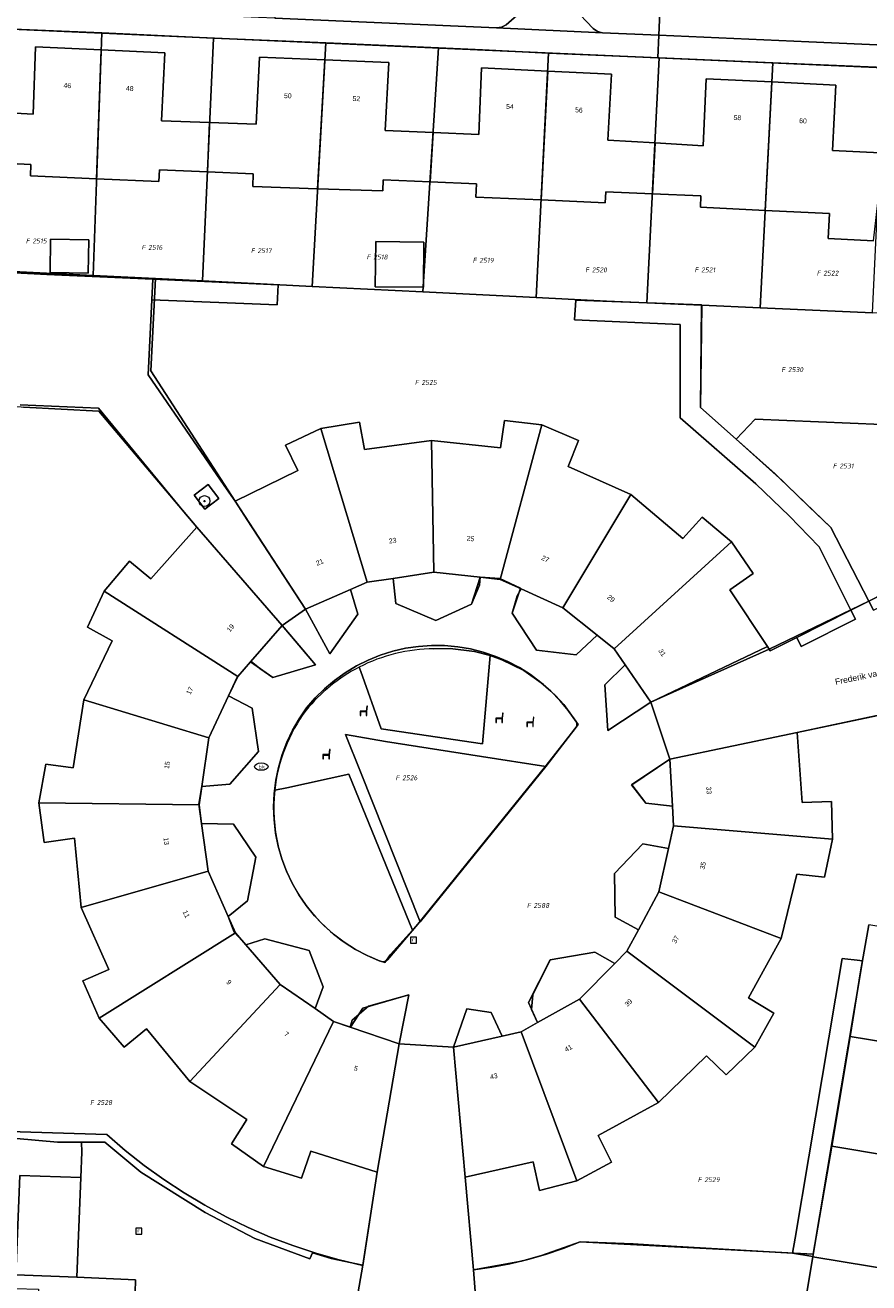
# Model space of a CAD drawing. Header units: metres. Extents: x 207466 to 209466, y 475780 to 477780.
# Tile 30 of 189: x 207863 to 207925, y 476417 to 476509. Entities that reach past the tile are written whole.
import ezdxf
from ezdxf.enums import TextEntityAlignment as Align

# ---------------------------------------------------------------- set-up
doc = ezdxf.new("R2010")
doc.units = ezdxf.units.M
doc.layers.get('0').update_dxf_attribs({"color": 253, "linetype": 'CONTINUOUS'})
for name, color, linetype, lineweight, true_color in [('B-RO-GR-BEPLANTING_CULTUUR_VASTE PLANTENVAK-GV', 7, 'CONTINUOUS', 0, 0x6d8a47), ('B-RO-GR-BOOM-S', 7, 'CONTINUOUS', 0, 0x6d8a47), ('B-RO-GR-GROENVOORZIENING-GV', 7, 'CONTINUOUS', 0, 0x6d8a47), ('B-RO-KL-WATER_BRANDLEIDING_PUT-S', 7, 'CONTINUOUS', 0, 0x478c9a), ('B-RO-OG-BEBOUWING-GV', 7, 'CONTINUOUS', 0, 0xa50000), ('B-RO-OG-WATER_MEER-GV', 7, 'CONTINUOUS', 0, 0x478c9a)]:
    doc.layers.add(name, color=color, linetype=linetype, lineweight=lineweight, true_color=true_color)
for name, color, linetype, lineweight in [('B-RO-IE-MEUBILAIR_WEGMEUBILAIR-S', 253, 'CONTINUOUS', 0), ('B-RO-OG-BEBOUWING-T18', 7, 'CONTINUOUS', 0), ('B-RO-OG-TERREIN_ERF-GV', 253, 'CONTINUOUS', 0), ('B-RO-OG-TERREIN_ONBEGROEID-GV', 253, 'CONTINUOUS', 0), ('B-RO-OG-TOPOGRAFIE-T18', 7, 'CONTINUOUS', 0), ('B-RO-RI-GWA_RIOOLPUT-S', 253, 'CONTINUOUS', 0), ('B-RO-VH-VERHARDING_BETONSTRAATSTEEN-GV', 253, 'CONTINUOUS', 0), ('B-RO-VH-VERHARDING_TEGEL-GV', 253, 'CONTINUOUS', 0), ('B-WE-KG-GRENS_PERCEEL-GV', 150, 'CONTINUOUS', 18), ('B-WE-KG-GRENS_PERCEEL-S', 150, 'CONTINUOUS', 25)]:
    doc.layers.add(name, color=color, linetype=linetype, lineweight=lineweight)
doc.styles.add('NLCS-ISO', font='NLCS-ISO.ttf')
doc.styles.add('NLCS-ISO-M200-T18', font='NLCS-ISO.ttf', dxfattribs={"height": 1.8})

# ---------------------------------------------------------------- blocks, each defined once
blk = doc.blocks.new('SRI-PUT_INSPECTIEPUT_RIOOLPUT-SO1')
at = {"color": 0, "linetype": 'ByBlock', "lineweight": -2, "flags": 128}
blk.add_lwpolyline([(-1.125, -1.125), (1.125, -1.125), (1.125, 1.125), (-1.125, 1.125), (-1.125, -1.125)], dxfattribs=at)
at = {"color": 0, "linetype": 'ByBlock', "lineweight": -2, "insert": (0, 0.2828), "char_height": 1.5, "attachment_point": 5, "line_spacing_factor": 0.8, "style": 'NLCS-ISO'}
blk.add_mtext('{\\C0;r}', dxfattribs=at)
blk = doc.blocks.new('SKL-WATER_BRANDKRAAN_BRANDPUT-SO1')
at = {"color": 0, "linetype": 'ByBlock', "lineweight": -2}
blk.add_ellipse((0, 0), major_axis=(2.5, 0), ratio=0.54, dxfattribs=at)
at = {"color": 0, "linetype": 'ByBlock', "lineweight": -2, "insert": (0.1554, 0), "char_height": 1.5, "attachment_point": 5, "line_spacing_factor": 0.8, "style": 'NLCS-ISO'}
blk.add_mtext('{\\C0;bk}', dxfattribs=at)
blk = doc.blocks.new('SIE-WEG_ZITBANK-SO1')
at = {"color": 0, "linetype": 'ByBlock', "lineweight": -2, "flags": 128}
blk.add_lwpolyline([(-0.9125, -1.6313), (-0.9125, -0.2), (1.0875, -0.2), (1.0875, -1.6313), (1.2875, -1.6313), (1.2875, -0.2125), (1.5361, 1.7765), (1.3346, 1.7765), (1.1125, 0), (-1.1125, 0), (-1.1125, -1.6313), (-0.9125, -1.6313)], dxfattribs=at)
blk = doc.blocks.new('SGR-BOOM_01-SO1')
at = {"linetype": 'Continuous'}
h = blk.add_hatch(color=0, dxfattribs=at)
edge = h.paths.add_edge_path()
edge.add_arc((0, 0), 0.25, 0, 360)
at = {"color": 0, "linetype": 'ByBlock', "lineweight": -2}
for radius in [2, 0.25]:
    blk.add_circle((0, 0), radius, dxfattribs=at)
blk = doc.blocks.new('SKG-PERCEELNUMMER-SO')
at = {"style": 'NLCS-ISO', "oblique": 10, "flags": 1}
blk.add_attdef('GEMEENTECODE', text='', height=1.8, dxfattribs=at).set_placement((0, 2.55), align=Align.MIDDLE_CENTER)
at = {"style": 'NLCS-ISO', "oblique": 10}
blk.add_attdef('SECTIE', text='', height=1.8, dxfattribs=at).set_placement((-0.5, 0), align=Align.MIDDLE_RIGHT)
blk.add_attdef('PERCEELNUMMER', text='', height=1.8, dxfattribs=at).set_placement((0.5, 0), align=Align.MIDDLE_LEFT)

msp = doc.modelspace()

# ---------------------------------------------------------------- linework, layer by layer
at = {"layer": 'B-RO-GR-BEPLANTING_CULTUUR_VASTE PLANTENVAK-GV', "flags": 128}
for points in [[(207897.724, 476509.082), (207905.521, 476508.735), (207905.15, 476508.824), (207904.839, 476509.046), (207903.388, 476510.578), (207903.071, 476510.803), (207902.691, 476510.89), (207900.709, 476510.948), (207900.345, 476510.891), (207900.027, 476510.706), (207898.42, 476509.323), (207898.095, 476509.136), (207897.724, 476509.082)], [(207897.259, 476462.859), (207896.097, 476463.156), (207894.313, 476463.375), (207893.113, 476463.367)], [(207887.604, 476462.007), (207887.729, 476461.68), (207889.218, 476457.461), (207896.696, 476456.374), (207897.259, 476462.859)], [(207886.847, 476454.119), (207882.271, 476453.125), (207881.384, 476452.946)], [(207889.49, 476440.261), (207889.908, 476440.859), (207891.53, 476442.645), (207886.847, 476454.119)]]:
    msp.add_lwpolyline(points, dxfattribs=at)
at = {"layer": 'B-RO-GR-BEPLANTING_CULTUUR_VASTE PLANTENVAK-GV'}
for centre, radius, start, end in [((207893.22, 476451.097), 12.27, 90.49812, 117.23641), ((207893.339, 476451.653), 12.024, 173.82595, 251.33304)]:
    msp.add_arc(centre, radius, start, end, dxfattribs=at)
at = {"layer": 'B-RO-GR-GROENVOORZIENING-GV', "flags": 128}
for points in [[(207928.731, 476468.695), (207925.13, 476466.877), (207925.468, 476466.207), (207929.069, 476468.025), (207928.731, 476468.695)], [(207923.805, 476466.208), (207919.823, 476464.197), (207920.161, 476463.528), (207924.143, 476465.538), (207923.805, 476466.208)]]:
    msp.add_lwpolyline(points, dxfattribs=at)
at = {"layer": 'B-RO-OG-BEBOUWING-GV', "flags": 128}
for points in [[(207868.613, 476507.474), (207863.781, 476507.698), (207863.604, 476502.724), (207860.035, 476502.922), (207859.929, 476499.188), (207863.424, 476499.037), (207863.394, 476498.188), (207868.271, 476497.978), (207868.613, 476507.474)], [(207868.613, 476507.474), (207868.271, 476497.978), (207872.858, 476497.781), (207872.903, 476498.645), (207876.434, 476498.484), (207876.594, 476502.115), (207873.04, 476502.234), (207873.301, 476507.257), (207868.613, 476507.474)], [(207885.074, 476506.726), (207880.263, 476506.925), (207880.032, 476502), (207876.594, 476502.115), (207876.434, 476498.484), (207879.811, 476498.33), (207879.768, 476497.406), (207884.541, 476497.246), (207885.074, 476506.726)], [(207885.074, 476506.726), (207884.541, 476497.246), (207889.341, 476497.086), (207889.384, 476497.894), (207892.822, 476497.753), (207893.054, 476501.376), (207889.528, 476501.528), (207889.795, 476506.53), (207885.074, 476506.726)], [(207901.491, 476505.903), (207896.614, 476506.143), (207896.427, 476501.23), (207893.054, 476501.376), (207892.822, 476497.753), (207896.24, 476497.612), (207896.203, 476496.633), (207901.009, 476496.42), (207901.491, 476505.903)], [(207901.491, 476505.903), (207901.009, 476496.42), (207905.727, 476496.211), (207905.77, 476497.006), (207909.203, 476496.866), (207909.391, 476500.614), (207905.928, 476500.828), (207906.192, 476505.671), (207901.491, 476505.903)], [(207918.001, 476505.106), (207913.146, 476505.346), (207912.928, 476500.396), (207909.391, 476500.614), (207909.203, 476496.866), (207912.765, 476496.721), (207912.728, 476495.875), (207917.508, 476495.643), (207918.001, 476505.106)], [(207925.961, 476499.892), (207922.47, 476500.057), (207922.71, 476504.874), (207918.001, 476505.106), (207917.508, 476495.643), (207922.238, 476495.414), (207922.147, 476493.568), (207925.49, 476493.398), (207925.789, 476496.206), (207925.961, 476499.892)], [(207864.883, 476493.529), (207864.846, 476491.079), (207867.651, 476491.037), (207867.688, 476493.487), (207864.883, 476493.529)], [(207892.373, 476493.308), (207888.832, 476493.353), (207888.79, 476490.027), (207892.331, 476489.982), (207892.373, 476493.308)], [(207892.92, 476478.709), (207888.003, 476478.044), (207887.642, 476480.043), (207884.772, 476479.579), (207888.195, 476468.259), (207890.098, 476468.55), (207893.11, 476469.011), (207892.92, 476478.709)], [(207901.054, 476479.857), (207898.308, 476480.184), (207898.019, 476478.169), (207892.92, 476478.709), (207893.11, 476469.011), (207896.508, 476468.635), (207897.998, 476468.47), (207901.054, 476479.857)], [(207884.772, 476479.579), (207882.17, 476478.351), (207883.088, 476476.485), (207878.469, 476474.233), (207883.647, 476466.289), (207886.96, 476467.724), (207888.195, 476468.259), (207884.772, 476479.579)], [(207907.608, 476474.723), (207903.004, 476476.778), (207903.747, 476478.7), (207901.054, 476479.857), (207897.998, 476468.47), (207899.537, 476467.77), (207902.602, 476466.377), (207907.608, 476474.723)], [(207915.023, 476471.235), (207912.862, 476473.054), (207911.446, 476471.476), (207907.608, 476474.723), (207902.602, 476466.377), (207905.125, 476464.361), (207906.392, 476463.348), (207915.023, 476471.235)], [(207875.648, 476472.319), (207872.272, 476468.506), (207870.697, 476469.81), (207868.83, 476467.606), (207878.662, 476461.314), (207879.597, 476462.39), (207881.935, 476465.078), (207875.648, 476472.319)], [(207915.023, 476471.235), (207906.392, 476463.348), (207907.197, 476462.18), (207909.092, 476459.43), (207917.666, 476463.527), (207914.905, 476467.713), (207916.629, 476468.9), (207915.023, 476471.235)], [(207868.83, 476467.606), (207867.59, 476464.954), (207869.42, 476463.939), (207867.337, 476459.61), (207876.525, 476456.796), (207877.994, 476459.901), (207878.662, 476461.314), (207868.83, 476467.606)], [(207876.525, 476456.796), (207867.337, 476459.61), (207866.536, 476454.588), (207864.533, 476454.869), (207864.029, 476452.008), (207875.82, 476451.859), (207876.016, 476453.229), (207876.525, 476456.796)], [(207919.859, 476457.203), (207910.47, 476455.233), (207910.671, 476451.775), (207910.755, 476450.323), (207922.469, 476449.353), (207922.392, 476452.127), (207920.221, 476452.033), (207919.859, 476457.203)], [(207876.005, 476450.494), (207875.82, 476451.859), (207864.029, 476452.008), (207864.407, 476449.092), (207866.633, 476449.404), (207867.136, 476444.307), (207876.481, 476446.986), (207876.005, 476450.494)], [(207922.469, 476449.353), (207910.755, 476450.323), (207910.383, 476448.665), (207909.662, 476445.456), (207918.685, 476442.038), (207919.835, 476446.772), (207921.861, 476446.538), (207922.469, 476449.353)], [(207878.498, 476442.442), (207877.958, 476443.658), (207876.481, 476446.986), (207867.136, 476444.307), (207869.163, 476439.743), (207867.256, 476438.899), (207868.46, 476436.159), (207878.498, 476442.442)], [(207918.685, 476442.038), (207909.662, 476445.456), (207908.168, 476442.673), (207907.321, 476441.095), (207916.747, 476434.028), (207918.14, 476436.517), (207916.283, 476437.657), (207918.685, 476442.038)], [(207881.793, 476438.64), (207879.259, 476441.564), (207878.498, 476442.442), (207868.46, 476436.159), (207870.299, 476434.023), (207871.948, 476435.368), (207875.143, 476431.485), (207881.793, 476438.64)], [(207907.321, 476441.095), (207906.425, 476440.186), (207903.824, 476437.546), (207909.656, 476429.937), (207913.183, 476433.388), (207914.635, 476431.981), (207916.747, 476434.028), (207907.321, 476441.095)], [(207885.727, 476435.923), (207884.37, 476436.86), (207881.793, 476438.64), (207875.143, 476431.485), (207879.339, 476428.69), (207878.199, 476426.914), (207880.566, 476425.234), (207885.727, 476435.923)], [(207903.824, 476437.546), (207900.747, 476435.84), (207899.529, 476435.164), (207903.635, 476424.173), (207906.174, 476425.551), (207905.192, 476427.512), (207909.656, 476429.937), (207903.824, 476437.546)], [(207890.55, 476434.279), (207886.954, 476435.505), (207885.727, 476435.923), (207880.566, 476425.234), (207883.368, 476424.367), (207884.056, 476426.36), (207888.922, 476424.827), (207890.55, 476434.279)], [(207899.529, 476435.164), (207898.124, 476434.839), (207894.562, 476434.016), (207895.402, 476424.442), (207900.407, 476425.59), (207900.886, 476423.475), (207903.635, 476424.173), (207899.529, 476435.164)]]:
    msp.add_lwpolyline(points, dxfattribs=at)
at = {"layer": 'B-RO-OG-TERREIN_ERF-GV', "flags": 128}
for points in [[(207944.979, 476505.321), (207920.719, 476506.397), (207909.598, 476506.89), (207860.327, 476509.075)], [(207860.035, 476502.922), (207863.604, 476502.724), (207863.781, 476507.698), (207868.613, 476507.474), (207873.301, 476507.257), (207873.04, 476502.234), (207876.594, 476502.115), (207880.032, 476502), (207880.263, 476506.925), (207885.074, 476506.726), (207889.795, 476506.53), (207889.528, 476501.528), (207893.054, 476501.376), (207896.427, 476501.23), (207896.614, 476506.143), (207901.491, 476505.903), (207906.192, 476505.671), (207905.928, 476500.828), (207909.391, 476500.614), (207912.928, 476500.396), (207913.146, 476505.346), (207918.001, 476505.106), (207922.71, 476504.874), (207922.47, 476500.057), (207925.961, 476499.892)], [(207925.49, 476493.398), (207922.147, 476493.568), (207922.238, 476495.414), (207917.508, 476495.643), (207912.728, 476495.875), (207912.765, 476496.721), (207909.203, 476496.866), (207905.77, 476497.006), (207905.727, 476496.211), (207901.009, 476496.42), (207896.203, 476496.633), (207896.24, 476497.612), (207892.822, 476497.753), (207889.384, 476497.894), (207889.341, 476497.086), (207884.541, 476497.246), (207879.768, 476497.406), (207879.811, 476498.33), (207876.434, 476498.484), (207872.903, 476498.645), (207872.858, 476497.781), (207868.271, 476497.978), (207863.394, 476498.188), (207863.424, 476499.037), (207859.929, 476499.188)], [(207867.651, 476491.037), (207864.846, 476491.079), (207864.883, 476493.529), (207867.688, 476493.487), (207867.651, 476491.037)], [(207892.331, 476489.982), (207888.79, 476490.027), (207888.832, 476493.353), (207892.373, 476493.308), (207892.331, 476489.982)], [(207862.242, 476491.038), (207864.609, 476490.931), (207872.416, 476490.576), (207881.633, 476490.158), (207881.573, 476488.688), (207872.348, 476489.063), (207872.056, 476483.543), (207877.668, 476475.396), (207878.469, 476474.233), (207883.088, 476476.485), (207882.17, 476478.351), (207884.772, 476479.579), (207887.642, 476480.043), (207888.003, 476478.044), (207892.92, 476478.709), (207898.019, 476478.169), (207898.308, 476480.184), (207901.054, 476479.857), (207903.747, 476478.7), (207903.004, 476476.778), (207907.608, 476474.723), (207911.446, 476471.476), (207912.862, 476473.054), (207915.023, 476471.235), (207916.629, 476468.9), (207914.905, 476467.713), (207917.666, 476463.527), (207917.873, 476463.213), (207919.823, 476464.197), (207923.805, 476466.208), (207921.474, 476470.867), (207920.719, 476471.653), (207919.288, 476473.141), (207916.808, 476475.508), (207911.233, 476480.359), (207911.25, 476487.25), (207903.452, 476487.578), (207903.553, 476489.047), (207912.818, 476488.695), (207912.736, 476481.133), (207918.206, 476476.266), (207920.719, 476473.851), (207922.343, 476472.289), (207925.13, 476466.877), (207928.731, 476468.695)], [(207860.705, 476427.445), (207865.381, 476427.035), (207867.168, 476427.025), (207868.873, 476427.016), (207871.539, 476424.829), (207876.257, 476421.855), (207879.933, 476419.934), (207883.961, 476418.438), (207884.181, 476418.873), (207885.547, 476418.461), (207887.875, 476417.977), (207888.922, 476424.827), (207884.056, 476426.36), (207883.368, 476424.367), (207880.566, 476425.234), (207878.199, 476426.914), (207879.339, 476428.69), (207875.143, 476431.485), (207871.948, 476435.368), (207870.299, 476434.023), (207868.46, 476436.159), (207867.256, 476438.899), (207869.163, 476439.743), (207867.136, 476444.307), (207866.633, 476449.404), (207864.407, 476449.092), (207864.029, 476452.008), (207864.533, 476454.869), (207866.536, 476454.588), (207867.337, 476459.61), (207869.42, 476463.939), (207867.59, 476464.954), (207868.83, 476467.606), (207870.697, 476469.81), (207872.272, 476468.506), (207875.648, 476472.319), (207874.592, 476473.571), (207868.444, 476480.861), (207862.897, 476481.168)], [(207896.508, 476468.635), (207893.11, 476469.011), (207890.098, 476468.55), (207890.294, 476466.688), (207893.244, 476465.445), (207895.87, 476466.641), (207896.468, 476468.055), (207896.508, 476468.635)], [(207886.96, 476467.724), (207883.647, 476466.289), (207885.436, 476463), (207887.517, 476465.906), (207886.96, 476467.724)], [(207902.602, 476466.377), (207899.537, 476467.77), (207899.243, 476467.25), (207898.873, 476465.977), (207900.673, 476463.266), (207903.583, 476462.906), (207905.125, 476464.361), (207902.602, 476466.377)], [(207881.935, 476465.078), (207879.597, 476462.39), (207881.24, 476461.258), (207884.389, 476462.188), (207881.935, 476465.078)], [(207907.197, 476462.18), (207905.688, 476460.719), (207905.908, 476457.352), (207909.092, 476459.43), (207907.197, 476462.18)], [(207877.994, 476459.901), (207876.525, 476456.796), (207876.016, 476453.229), (207878.074, 476453.398), (207880.186, 476455.789), (207879.738, 476458.992), (207877.994, 476459.901)], [(207925.977, 476458.488), (207919.859, 476457.203), (207920.221, 476452.033), (207922.392, 476452.127), (207922.469, 476449.353), (207921.861, 476446.538), (207919.835, 476446.772), (207918.685, 476442.038), (207916.283, 476437.657), (207918.14, 476436.517), (207916.747, 476434.028), (207914.635, 476431.981), (207913.183, 476433.388), (207909.656, 476429.937), (207905.192, 476427.512), (207906.174, 476425.551), (207903.635, 476424.173), (207900.886, 476423.475), (207900.407, 476425.59), (207895.402, 476424.442), (207896.024, 476417.617), (207899.553, 476418.266), (207900.75, 476418.603), (207900.968, 476418.664), (207903.882, 476419.695), (207907.782, 476419.531), (207909.294, 476419.444), (207910.583, 476419.369), (207919.523, 476418.852), (207919.707, 476419.945), (207920.719, 476425.952), (207923.178, 476440.56), (207923.372, 476440.523)], [(207910.47, 476455.233), (207907.649, 476453.336), (207908.711, 476451.984), (207910.671, 476451.775), (207910.47, 476455.233)], [(207876.005, 476450.494), (207876.481, 476446.986), (207877.958, 476443.658), (207879.39, 476444.805), (207879.993, 476448.008), (207878.356, 476450.445), (207876.005, 476450.494)], [(207910.383, 476448.665), (207908.503, 476449), (207906.417, 476446.82), (207906.459, 476443.594), (207908.168, 476442.673), (207909.662, 476445.456), (207910.383, 476448.665)], [(207879.259, 476441.564), (207881.793, 476438.64), (207884.37, 476436.86), (207884.966, 476438.477), (207883.929, 476441.133), (207880.665, 476442.008), (207879.259, 476441.564)], [(207906.425, 476440.186), (207904.966, 476441.016), (207901.677, 476440.453), (207900.388, 476437.883), (207900.306, 476436.805), (207900.747, 476435.84), (207903.824, 476437.546), (207906.425, 476440.186)], [(207923.372, 476440.523), (207924.287, 476440.43), (207924.671, 476440.383), (207921.013, 476418.602), (207920.719, 476416.85), (207920.173, 476413.602), (207913.486, 476413.952), (207912.261, 476414.016), (207912.109, 476411.297), (207909.219, 476411.453), (207909.029, 476408.021), (207909.895, 476407.984), (207909.629, 476403.159), (207909.37, 476398.461), (207908.63, 476398.477), (207908.55, 476395.211), (207911.422, 476394.977), (207911.25, 476392.203), (207917.054, 476392.019), (207918.61, 476402.596), (207919.763, 476410.358), (207926.799, 476409.367)], [(207886.954, 476435.505), (207890.55, 476434.279), (207891.253, 476437.883), (207888.296, 476437.039), (207887.097, 476436.017), (207886.954, 476435.505)], [(207894.562, 476434.016), (207898.124, 476434.839), (207897.318, 476436.57), (207895.542, 476436.844), (207894.562, 476434.016)], [(207872.902, 476409.719), (207871.001, 476409.808), (207871.06, 476413.141), (207871.11, 476415.953), (207871.147, 476416.896), (207866.827, 476417.072), (207862.329, 476417.256), (207861.653, 476417.284), (207862.218, 476415.602), (207862.246, 476416.26), (207864.004, 476416.199), (207863.492, 476405.386), (207863.039, 476394.399), (207869.688, 476394.144), (207870.249, 476394.125), (207870.358, 476396.875), (207870.456, 476400.173), (207872.597, 476400.078), (207872.75, 476404.919), (207872.902, 476409.719)]]:
    msp.add_lwpolyline(points, dxfattribs=at)
at = {"layer": 'B-RO-OG-TERREIN_ONBEGROEID-GV', "flags": 128}
msp.add_lwpolyline([(207875.449, 476474.677), (207876.232, 476473.639), (207877.27, 476474.422), (207876.487, 476475.46), (207875.449, 476474.677)], dxfattribs=at)
at = {"layer": 'B-RO-OG-WATER_MEER-GV', "flags": 128}
msp.add_lwpolyline([(207901.353, 476454.703), (207896.614, 476455.434), (207889.549, 476456.523), (207886.605, 476457.039), (207887.702, 476454.305), (207892.087, 476443.258), (207901.353, 476454.703)], dxfattribs=at)
at = {"layer": 'B-RO-VH-VERHARDING_BETONSTRAATSTEEN-GV', "flags": 128}
for points in [[(207881.399, 476509.803), (207897.724, 476509.082), (207898.095, 476509.136), (207898.42, 476509.323), (207900.027, 476510.706), (207900.345, 476510.891), (207900.709, 476510.948), (207902.691, 476510.89), (207903.071, 476510.803), (207903.388, 476510.578), (207904.839, 476509.046), (207905.15, 476508.824), (207905.521, 476508.735), (207909.672, 476508.55), (207909.922, 476514.168), (207908.782, 476514.219), (207906.4, 476514.325), (207881.662, 476515.428), (207881.399, 476509.803)], [(207923.777, 476513.649), (207909.922, 476514.168), (207909.672, 476508.55), (207920.719, 476508.058), (207937.985, 476507.289), (207941.086, 476509.766), (207945.544, 476509.539), (207946.769, 476509.219), (207948.78, 476508.039), (207949.98, 476507.023), (207949.999, 476506.999)], [(207910.383, 476448.665), (207910.755, 476450.323), (207910.671, 476451.775), (207908.711, 476451.984), (207907.649, 476453.336), (207910.47, 476455.233), (207909.092, 476459.43), (207905.908, 476457.352), (207905.688, 476460.719), (207907.197, 476462.18), (207906.392, 476463.348), (207905.125, 476464.361), (207903.583, 476462.906), (207900.673, 476463.266), (207898.873, 476465.977), (207899.243, 476467.25), (207899.537, 476467.77), (207897.998, 476468.47), (207896.508, 476468.635), (207896.468, 476468.055), (207895.87, 476466.641), (207893.244, 476465.445), (207890.294, 476466.688), (207890.098, 476468.55), (207888.195, 476468.259), (207886.96, 476467.724), (207887.517, 476465.906), (207885.436, 476463), (207883.647, 476466.289), (207881.935, 476465.078), (207884.389, 476462.188), (207881.24, 476461.258), (207879.597, 476462.39), (207878.662, 476461.314), (207877.994, 476459.901), (207879.738, 476458.992), (207880.186, 476455.789), (207878.074, 476453.398), (207876.016, 476453.229), (207875.82, 476451.859), (207876.005, 476450.494), (207878.356, 476450.445), (207879.993, 476448.008), (207879.39, 476444.805), (207877.958, 476443.658), (207878.498, 476442.442), (207879.259, 476441.564), (207880.665, 476442.008), (207883.929, 476441.133), (207884.966, 476438.477), (207884.37, 476436.86), (207885.727, 476435.923), (207886.954, 476435.505), (207887.097, 476436.017), (207888.296, 476437.039), (207891.253, 476437.883), (207890.55, 476434.279), (207894.562, 476434.016), (207895.542, 476436.844), (207897.318, 476436.57), (207898.124, 476434.839), (207899.529, 476435.164), (207900.747, 476435.84), (207900.306, 476436.805), (207900.388, 476437.883), (207901.677, 476440.453), (207904.966, 476441.016), (207906.425, 476440.186), (207907.321, 476441.095), (207908.168, 476442.673), (207906.459, 476443.594), (207906.417, 476446.82), (207908.503, 476449), (207910.383, 476448.665)], [(207925.468, 476466.207), (207925.13, 476466.877), (207923.805, 476466.208), (207924.143, 476465.538), (207920.161, 476463.528), (207919.823, 476464.197), (207917.873, 476463.213), (207917.666, 476463.527), (207909.092, 476459.43), (207910.47, 476455.233), (207919.859, 476457.203), (207925.977, 476458.488)], [(207893.113, 476463.367), (207894.313, 476463.375), (207896.097, 476463.156), (207897.259, 476462.859), (207898.106, 476462.555), (207899.719, 476461.758), (207901.189, 476460.727), (207902.072, 476459.914), (207902.677, 476459.25), (207903.723, 476457.781), (207901.353, 476454.703), (207892.087, 476443.258)], [(207881.384, 476452.946), (207882.271, 476453.125), (207886.847, 476454.119), (207891.53, 476442.645), (207892.087, 476443.258), (207887.702, 476454.305), (207886.605, 476457.039), (207889.549, 476456.523), (207896.614, 476455.434), (207901.353, 476454.703), (207903.723, 476457.781), (207902.677, 476459.25), (207902.072, 476459.914), (207901.189, 476460.727), (207899.719, 476461.758), (207898.106, 476462.555), (207897.259, 476462.859), (207896.696, 476456.374), (207889.218, 476457.461)], [(207889.218, 476457.461), (207887.729, 476461.68), (207887.604, 476462.007)], [(207892.087, 476443.258), (207891.53, 476442.645), (207889.908, 476440.859), (207889.49, 476440.261)], [(207896.024, 476417.617), (207895.402, 476424.442), (207894.562, 476434.016), (207890.55, 476434.279), (207888.922, 476424.827), (207887.875, 476417.977), (207886.319, 476409.117), (207884.54, 476399.19), (207883.484, 476393.297), (207897.855, 476392.692), (207896.705, 476408.75), (207896.024, 476417.617)], [(207867.111, 476424.429), (207862.613, 476424.582), (207862.329, 476417.256), (207866.827, 476417.072), (207867.111, 476424.429)]]:
    msp.add_lwpolyline(points, dxfattribs=at)
at = {"layer": 'B-RO-VH-VERHARDING_BETONSTRAATSTEEN-GV'}
for centre, radius, start, end in [((207893.22, 476451.097), 12.27, 90.49812, 117.23641), ((207893.229, 476451.082), 12.288, 117.24449, 140.85811), ((207893.229, 476451.082), 12.288, 117.24449, 140.85811), ((207893.347, 476451.648), 12.033, 143.30008, 173.80625), ((207893.347, 476451.648), 12.033, 143.30008, 173.80625), ((207893.339, 476451.653), 12.024, 173.82595, 251.33304)]:
    msp.add_arc(centre, radius, start, end, dxfattribs=at)
at = {"layer": 'B-RO-VH-VERHARDING_TEGEL-GV', "flags": 128}
for points in [[(207881.399, 476509.803), (207880.2, 476509.856), (207872.525, 476510.195), (207864.724, 476510.535), (207860.405, 476510.723), (207858.525, 476510.805), (207858.429, 476509.187), (207860.327, 476509.075), (207909.598, 476506.89), (207909.672, 476508.55), (207905.521, 476508.735), (207897.724, 476509.082), (207881.399, 476509.803)], [(207920.719, 476508.058), (207909.672, 476508.55), (207909.598, 476506.89), (207920.719, 476506.397), (207944.979, 476505.321), (207950.327, 476505.082), (207951.357, 476505.038), (207950.712, 476506.086), (207949.999, 476506.999), (207949.98, 476507.023), (207948.78, 476508.039), (207946.769, 476509.219), (207945.544, 476509.539), (207941.086, 476509.766), (207937.985, 476507.289), (207920.719, 476508.058)], [(207861.636, 476481.237), (207862.726, 476481.177), (207862.897, 476481.168), (207868.444, 476480.861), (207874.592, 476473.571), (207875.648, 476472.319), (207881.935, 476465.078), (207883.647, 476466.289), (207878.469, 476474.233), (207877.668, 476475.396), (207872.056, 476483.543), (207872.348, 476489.063), (207872.416, 476490.576), (207864.609, 476490.931), (207862.242, 476491.038), (207862.016, 476486.258), (207861.856, 476483.043), (207856.868, 476483.186), (207856.794, 476481.511), (207861.411, 476481.329), (207861.532, 476481.302), (207861.636, 476481.237)], [(207872.416, 476490.576), (207872.348, 476489.063), (207881.573, 476488.688), (207881.633, 476490.158), (207872.416, 476490.576)], [(207912.818, 476488.695), (207903.553, 476489.047), (207903.452, 476487.578), (207911.25, 476487.25), (207911.233, 476480.359), (207916.808, 476475.508), (207919.288, 476473.141), (207920.719, 476471.653), (207921.474, 476470.867), (207923.805, 476466.208), (207925.13, 476466.877), (207922.343, 476472.289), (207920.719, 476473.851), (207918.206, 476476.266), (207912.736, 476481.133), (207912.818, 476488.695)], [(207875.449, 476474.677), (207876.487, 476475.46), (207877.27, 476474.422), (207876.232, 476473.639), (207875.449, 476474.677)], [(207924.671, 476440.383), (207924.287, 476440.43), (207923.372, 476440.523), (207923.178, 476440.56), (207920.719, 476425.952), (207919.707, 476419.945), (207919.523, 476418.852), (207921.013, 476418.602), (207924.671, 476440.383)], [(207867.182, 476426.278), (207867.168, 476427.025), (207865.381, 476427.035), (207860.705, 476427.445), (207860.672, 476426.132), (207860.464, 476417.872), (207861.464, 476417.847), (207861.653, 476417.284), (207862.329, 476417.256), (207862.613, 476424.582), (207867.111, 476424.429), (207867.182, 476426.278)], [(207867.168, 476427.025), (207867.182, 476426.278), (207867.111, 476424.429), (207866.827, 476417.072), (207871.147, 476416.896), (207871.11, 476415.953), (207877.842, 476415.656), (207883.749, 476415.273), (207883.524, 476409.242), (207885.785, 476409.141), (207886.319, 476409.117), (207887.875, 476417.977), (207885.547, 476418.461), (207884.181, 476418.873), (207883.961, 476418.438), (207879.933, 476419.934), (207876.257, 476421.855), (207871.539, 476424.829), (207868.873, 476427.016), (207867.168, 476427.025)], [(207920.719, 476416.85), (207921.013, 476418.602), (207919.523, 476418.852), (207910.583, 476419.369), (207909.294, 476419.444), (207907.782, 476419.531), (207903.882, 476419.695), (207900.968, 476418.664), (207900.75, 476418.603), (207899.553, 476418.266), (207896.024, 476417.617), (207896.705, 476408.75), (207899.164, 476408.68), (207899.388, 476414.811), (207905.561, 476414.391), (207912.261, 476414.016), (207913.486, 476413.952), (207920.173, 476413.602), (207920.719, 476416.85)]]:
    msp.add_lwpolyline(points, dxfattribs=at)
at = {"layer": 'B-WE-KG-GRENS_PERCEEL-GV'}
for points in [[(207852.644, 476509.41), (207860.327, 476509.075), (207868.658, 476508.717), (207876.868, 476508.332), (207885.145, 476507.997), (207893.453, 476507.614), (207896.677, 476507.463), (207901.558, 476507.228), (207909.705, 476506.873), (207918.074, 476506.517), (207926.253, 476506.171)], [(207933.589, 476471.188), (207925.13, 476466.877), (207917.802, 476463.344), (207909.092, 476459.43), (207905.908, 476457.352), (207905.688, 476460.719), (207907.197, 476462.18), (207906.392, 476463.348), (207905.125, 476464.361), (207903.583, 476462.906), (207900.673, 476463.266), (207898.877, 476465.974), (207899.492, 476467.816), (207897.955, 476468.535), (207896.508, 476468.635), (207895.87, 476466.641), (207893.244, 476465.445), (207890.294, 476466.688), (207890.098, 476468.55), (207888.195, 476468.259), (207886.96, 476467.724), (207887.517, 476465.906), (207885.436, 476463), (207883.647, 476466.289), (207879.365, 476472.859), (207878.469, 476474.233), (207872.263, 476483.838), (207872.603, 476490.631), (207868.015, 476490.862), (207859.643, 476491.283)], [(207860.216, 476427.861), (207869.02, 476427.582), (207870.372, 476426.417), (207871.774, 476425.312), (207873.222, 476424.269), (207874.714, 476423.289), (207876.247, 476422.375), (207877.818, 476421.528), (207879.425, 476420.75), (207881.063, 476420.042), (207882.731, 476419.406), (207884.424, 476418.842), (207886.141, 476418.353), (207887.877, 476417.938), (207888.922, 476424.827), (207890.55, 476434.279), (207891.253, 476437.883), (207887.864, 476436.886), (207886.97, 476435.507), (207885.727, 476435.923), (207884.37, 476436.86), (207884.966, 476438.477), (207883.929, 476441.133), (207880.665, 476442.008), (207879.259, 476441.564), (207878.406, 476442.489), (207877.958, 476443.658), (207879.39, 476444.805), (207879.993, 476448.008), (207878.356, 476450.445), (207876.005, 476450.494), (207875.799, 476451.92), (207876.016, 476453.229), (207878.074, 476453.398), (207880.186, 476455.789), (207879.738, 476458.992), (207877.994, 476459.901), (207878.633, 476461.27), (207879.644, 476462.43), (207880.295, 476461.909), (207881.24, 476461.258), (207884.389, 476462.188), (207882.923, 476463.914), (207881.935, 476465.078), (207875.648, 476472.319), (207874.686, 476473.46), (207868.402, 476481.072), (207862.654, 476481.336)], [(207862.654, 476481.336), (207868.402, 476481.072), (207874.686, 476473.46), (207875.648, 476472.319), (207881.935, 476465.078), (207882.923, 476463.914), (207884.389, 476462.188), (207881.24, 476461.258), (207880.295, 476461.909), (207879.644, 476462.43), (207878.633, 476461.27), (207877.994, 476459.901), (207879.738, 476458.992), (207880.186, 476455.789), (207878.074, 476453.398), (207876.016, 476453.229), (207875.799, 476451.92), (207876.005, 476450.494), (207878.356, 476450.445), (207879.993, 476448.008), (207879.39, 476444.805), (207877.958, 476443.658), (207878.406, 476442.489), (207879.259, 476441.564), (207880.665, 476442.008), (207883.929, 476441.133), (207884.966, 476438.477), (207884.37, 476436.86), (207885.727, 476435.923), (207886.97, 476435.507), (207887.864, 476436.886), (207891.253, 476437.883), (207890.55, 476434.279), (207888.922, 476424.827), (207887.877, 476417.938), (207886.141, 476418.353), (207884.424, 476418.842), (207882.731, 476419.406), (207881.063, 476420.042), (207879.425, 476420.75), (207877.818, 476421.528), (207876.247, 476422.375), (207874.714, 476423.289), (207873.222, 476424.269), (207871.774, 476425.312), (207870.372, 476426.417), (207869.02, 476427.582), (207860.216, 476427.861)], [(207927.774, 476458.866), (207919.859, 476457.203), (207910.47, 476455.233), (207907.678, 476453.342), (207908.711, 476451.984), (207910.671, 476451.775), (207910.755, 476450.323), (207910.383, 476448.665), (207908.503, 476449), (207906.417, 476446.82), (207906.459, 476443.594), (207908.168, 476442.673), (207907.321, 476441.095), (207906.425, 476440.186), (207904.966, 476441.016), (207901.677, 476440.453), (207900.076, 476437.31), (207900.747, 476435.84), (207899.529, 476435.164), (207898.124, 476434.839), (207897.318, 476436.57), (207895.542, 476436.844), (207894.562, 476434.016), (207895.402, 476424.442), (207896.024, 476417.617), (207897.369, 476417.813), (207898.703, 476418.069), (207900.024, 476418.387), (207901.33, 476418.764), (207902.616, 476419.2), (207903.882, 476419.695), (207921.034, 476418.79), (207922.399, 476426.722), (207923.753, 476434.818), (207924.533, 476439.559), (207925.141, 476443.037)], [(207920.173, 476413.602), (207921.011, 476418.584), (207921.034, 476418.79), (207903.882, 476419.695), (207902.616, 476419.2), (207901.33, 476418.764), (207900.024, 476418.387), (207898.703, 476418.069), (207897.369, 476417.813), (207896.024, 476417.617), (207895.402, 476424.442), (207894.562, 476434.016), (207895.542, 476436.844), (207897.318, 476436.57), (207898.124, 476434.839), (207899.529, 476435.164), (207900.747, 476435.84), (207900.076, 476437.31), (207901.677, 476440.453), (207904.966, 476441.016), (207906.425, 476440.186), (207907.321, 476441.095), (207908.168, 476442.673), (207906.459, 476443.594), (207906.417, 476446.82), (207908.503, 476449), (207910.383, 476448.665), (207910.755, 476450.323), (207910.671, 476451.775), (207908.711, 476451.984), (207907.678, 476453.342), (207910.47, 476455.233), (207919.859, 476457.203), (207927.774, 476458.866)]]:
    msp.add_lwpolyline(points, dxfattribs=at)
for points in [[(207860.327, 476509.075), (207860.035, 476502.922), (207859.925, 476499.215), (207859.643, 476491.283), (207868.015, 476490.862), (207868.658, 476508.717)], [(207872.603, 476490.631), (207876.08, 476490.456), (207876.868, 476508.332), (207868.658, 476508.717), (207868.015, 476490.862)], [(207885.145, 476507.997), (207876.868, 476508.332), (207876.08, 476490.456), (207884.137, 476490.051)], [(207885.145, 476507.997), (207884.137, 476490.051), (207892.304, 476489.64), (207893.453, 476507.614)], [(207893.453, 476507.614), (207892.304, 476489.64), (207900.643, 476489.221), (207901.558, 476507.228), (207896.677, 476507.463)], [(207901.558, 476507.228), (207900.643, 476489.221), (207905.814, 476488.961), (207908.799, 476488.832), (207909.705, 476506.873)], [(207909.705, 476506.873), (207908.799, 476488.832), (207912.831, 476488.657), (207917.134, 476488.471), (207918.074, 476506.517)], [(207925.412, 476488.112), (207926.253, 476506.171), (207918.074, 476506.517), (207917.134, 476488.471)], [(207886.96, 476467.724), (207888.195, 476468.259), (207890.098, 476468.55), (207890.294, 476466.688), (207893.244, 476465.445), (207895.87, 476466.641), (207896.508, 476468.635), (207897.955, 476468.535), (207899.492, 476467.816), (207898.877, 476465.974), (207900.673, 476463.266), (207903.583, 476462.906), (207905.125, 476464.361), (207906.392, 476463.348), (207907.197, 476462.18), (207905.688, 476460.719), (207905.908, 476457.352), (207909.092, 476459.43), (207917.802, 476463.344), (207925.13, 476466.877), (207922.343, 476472.289), (207918.568, 476475.918), (207915.368, 476478.791), (207912.736, 476481.133), (207912.831, 476488.657), (207908.799, 476488.832), (207905.814, 476488.961), (207900.643, 476489.221), (207892.304, 476489.64), (207884.137, 476490.051), (207876.08, 476490.456), (207872.603, 476490.631), (207872.263, 476483.838), (207878.469, 476474.233), (207879.365, 476472.859), (207883.647, 476466.289), (207885.436, 476463), (207887.517, 476465.906)], [(207944.284, 476479.047), (207944.521, 476487.102), (207933.77, 476487.744), (207933.396, 476487.766), (207925.412, 476488.112), (207917.134, 476488.471), (207912.831, 476488.657), (207912.736, 476481.133), (207915.368, 476478.791), (207916.761, 476480.267), (207928.425, 476479.791), (207938.134, 476479.346)], [(207925.13, 476466.877), (207933.589, 476471.188), (207945.385, 476476.825), (207944.284, 476479.047), (207938.134, 476479.346), (207928.425, 476479.791), (207916.761, 476480.267), (207915.368, 476478.791), (207918.568, 476475.918), (207922.343, 476472.289)], [(207903.56, 476458.027), (207903.004, 476458.816), (207902.388, 476459.558), (207901.716, 476460.25), (207900.99, 476460.886), (207900.217, 476461.463), (207899.401, 476461.977), (207898.547, 476462.426), (207897.66, 476462.806), (207896.746, 476463.114), (207895.811, 476463.35), (207894.86, 476463.511), (207893.899, 476463.597), (207892.934, 476463.606), (207891.972, 476463.54), (207891.018, 476463.398), (207890.078, 476463.181), (207889.158, 476462.891), (207888.263, 476462.529), (207887.4, 476462.097), (207886.574, 476461.599), (207885.79, 476461.038), (207885.052, 476460.416), (207884.366, 476459.738), (207883.735, 476459.008), (207883.18, 476458.205), (207882.692, 476457.361), (207882.273, 476456.48), (207881.927, 476455.568), (207881.654, 476454.631), (207881.458, 476453.675), (207881.339, 476452.707), (207881.298, 476451.732), (207881.336, 476450.757), (207881.452, 476449.789), (207881.645, 476448.833), (207881.914, 476447.895), (207882.258, 476446.982), (207882.674, 476446.099), (207883.159, 476445.253), (207883.711, 476444.449), (207884.326, 476443.691), (207884.999, 476442.985), (207885.727, 476442.336), (207886.505, 476441.747), (207887.328, 476441.223), (207888.19, 476440.766), (207889.086, 476440.38), (207889.238, 476440.321), (207889.4, 476440.316), (207889.556, 476440.363), (207889.687, 476440.459), (207891.925, 476443.087), (207901.369, 476454.77), (207903.512, 476457.481), (207903.599, 476457.601), (207903.639, 476457.745), (207903.625, 476457.893)], [(207881.336, 476450.757), (207881.298, 476451.732), (207881.339, 476452.707), (207881.458, 476453.675), (207881.654, 476454.631), (207881.927, 476455.568), (207882.273, 476456.48), (207882.692, 476457.361), (207883.18, 476458.205), (207883.735, 476459.008), (207884.366, 476459.738), (207885.052, 476460.416), (207885.79, 476461.038), (207886.574, 476461.599), (207887.4, 476462.097), (207888.263, 476462.529), (207889.158, 476462.891), (207890.078, 476463.181), (207891.018, 476463.398), (207891.972, 476463.54), (207892.934, 476463.606), (207893.899, 476463.597), (207894.86, 476463.511), (207895.811, 476463.35), (207896.746, 476463.114), (207897.66, 476462.806), (207898.547, 476462.426), (207899.401, 476461.977), (207900.217, 476461.463), (207900.99, 476460.886), (207901.716, 476460.25), (207902.388, 476459.558), (207903.004, 476458.816), (207903.56, 476458.027), (207903.625, 476457.893), (207903.639, 476457.745), (207903.599, 476457.601), (207903.512, 476457.481), (207901.369, 476454.77), (207891.925, 476443.087), (207889.687, 476440.459), (207889.556, 476440.363), (207889.4, 476440.316), (207889.238, 476440.321), (207889.086, 476440.38), (207888.19, 476440.766), (207887.328, 476441.223), (207886.505, 476441.747), (207885.727, 476442.336), (207884.999, 476442.985), (207884.326, 476443.691), (207883.711, 476444.449), (207883.159, 476445.253), (207882.674, 476446.099), (207882.258, 476446.982), (207881.914, 476447.895), (207881.645, 476448.833), (207881.452, 476449.789)], [(207941.134, 476431.955), (207942.487, 476440.153), (207925.141, 476443.037), (207924.533, 476439.559), (207923.753, 476434.818)], [(207939.844, 476423.818), (207940.372, 476427.143), (207941.134, 476431.955), (207923.753, 476434.818), (207922.399, 476426.722)], [(207936.685, 476415.996), (207938.543, 476415.718), (207939.844, 476423.818), (207922.399, 476426.722), (207921.034, 476418.79), (207921.011, 476418.584), (207931.734, 476416.808)], [(207919.764, 476410.358), (207930.428, 476408.875), (207937.316, 476407.869), (207938.543, 476415.718), (207936.685, 476415.996), (207931.734, 476416.808), (207921.011, 476418.584), (207920.173, 476413.602)]]:
    msp.add_lwpolyline(points, close=True, dxfattribs=at)

# ---------------------------------------------------------------- block references
at = {"layer": 'B-RO-GR-BOOM-S', "xscale": 0.2, "yscale": 0.2, "zscale": 0.2}
msp.add_blockref('SGR-BOOM_01-SO1', (207876.216, 476474.239), dxfattribs=at)
at = {"layer": 'B-RO-IE-MEUBILAIR_WEGMEUBILAIR-S', "xscale": 0.2, "yscale": 0.2, "zscale": 0.2}
for p in [(207887.908, 476458.777), (207897.902, 476458.259), (207900.171, 476457.963), (207885.16, 476455.579)]:
    msp.add_blockref('SIE-WEG_ZITBANK-SO1', p, dxfattribs=at)
at = {"layer": 'B-RO-KL-WATER_BRANDLEIDING_PUT-S', "xscale": 0.2, "yscale": 0.2, "zscale": 0.2}
msp.add_blockref('SKL-WATER_BRANDKRAAN_BRANDPUT-SO1', (207880.399, 476454.681), dxfattribs=at)
at = {"layer": 'B-RO-RI-GWA_RIOOLPUT-S', "xscale": 0.2, "yscale": 0.2, "zscale": 0.2}
for p in [(207891.6, 476441.9), (207871.375, 476420.468)]:
    msp.add_blockref('SRI-PUT_INSPECTIEPUT_RIOOLPUT-SO1', p, dxfattribs=at)
at = {"layer": 'B-WE-KG-GRENS_PERCEEL-S', "xscale": 0.2, "yscale": 0.2, "zscale": 0.2}
for p, values in [((207863.445, 476493.396), {'PERCEELNUMMER': '2515', 'SECTIE': 'F'}), ((207871.968, 476492.922), {'PERCEELNUMMER': '2516', 'SECTIE': 'F'}), ((207880.017, 476492.686), {'PERCEELNUMMER': '2517', 'SECTIE': 'F'}), ((207888.54, 476492.212), {'PERCEELNUMMER': '2518', 'SECTIE': 'F'}), ((207896.353, 476491.975), {'PERCEELNUMMER': '2519', 'SECTIE': 'F'}), ((207904.639, 476491.265), {'PERCEELNUMMER': '2520', 'SECTIE': 'F'}), ((207912.689, 476491.265), {'PERCEELNUMMER': '2521', 'SECTIE': 'F'}), ((207921.685, 476491.028), {'PERCEELNUMMER': '2522', 'SECTIE': 'F'}), ((207919.081, 476483.926), {'PERCEELNUMMER': '2530', 'SECTIE': 'F'}), ((207892.092, 476482.979), {'PERCEELNUMMER': '2525', 'SECTIE': 'F'}), ((207922.869, 476476.824), {'PERCEELNUMMER': '2531', 'SECTIE': 'F'}), ((207890.671, 476453.859), {'PERCEELNUMMER': '2526', 'SECTIE': 'F'}), ((207900.342, 476444.458), {'PERCEELNUMMER': '2588', 'SECTIE': 'F'}), ((207868.18, 476429.948), {'PERCEELNUMMER': '2528', 'SECTIE': 'F'}), ((207912.925, 476424.266), {'PERCEELNUMMER': '2529', 'SECTIE': 'F'})]:
    msp.add_blockref('SKG-PERCEELNUMMER-SO', p, dxfattribs=at).add_auto_attribs(values)

# ---------------------------------------------------------------- texts
at = {"layer": 'B-RO-OG-BEBOUWING-T18', "char_height": 0.36, "attachment_point": 5, "line_spacing_factor": 0.8, "style": 'NLCS-ISO-M200-T18'}
for s, insert, rotation in [('{\\fArial|b0|i0|c0|p34;\\C256;46}', (207866.115, 476504.837), 357.3), ('{\\fArial|b0|i0|c0|p34;\\C256;48}', (207870.714, 476504.624), 357.3), ('{\\fArial|b0|i0|c0|p34;\\C256;50}', (207882.352, 476504.086), 357.6), ('{\\fArial|b0|i0|c0|p34;\\C256;52}', (207887.396, 476503.877), 357.6), ('{\\fArial|b0|i0|c0|p34;\\C256;54}', (207898.707, 476503.287), 357.2), ('{\\fArial|b0|i0|c0|p34;\\C256;56}', (207903.785, 476503.036), 357.2), ('{\\fArial|b0|i0|c0|p34;\\C256;58}', (207915.455, 476502.478), 357.2), ('{\\fArial|b0|i0|c0|p34;\\C256;60}', (207920.286, 476502.24), 357.2), ('{\\fArial|b0|i0|c0|p34;\\C256;25}', (207895.806, 476471.479), 353.7), ('{\\fArial|b0|i0|c0|p34;\\C256;23}', (207890.065, 476471.327), 8.7), ('{\\fArial|b0|i0|c0|p34;\\C256;21}', (207884.701, 476469.743), 23.4), ('{\\fArial|b0|i0|c0|p34;\\C256;27}', (207901.313, 476469.983), 335.6), ('{\\fArial|b0|i0|c0|p34;\\C256;29}', (207906.147, 476467.064), 321.4), ('{\\fArial|b0|i0|c0|p34;\\C256;19}', (207878.13, 476464.894), 49), ('{\\fArial|b0|i0|c0|p34;\\C256;31}', (207909.916, 476463.081), 304.6), ('{\\fArial|b0|i0|c0|p34;\\C256;17}', (207875.131, 476460.279), 64.7), ('{\\fArial|b0|i0|c0|p34;\\C256;15}', (207873.462, 476454.797), 81.9), ('{\\fArial|b0|i0|c0|p34;\\C256;33}', (207913.358, 476452.939), 273.3), ('{\\fArial|b0|i0|c0|p34;\\C256;13}', (207873.406, 476449.193), 277.7), ('{\\fArial|b0|i0|c0|p34;\\C256;35}', (207912.916, 476447.394), 77.3), ('{\\fArial|b0|i0|c0|p34;\\C256;11}', (207874.874, 476443.826), 293.9), ('{\\fArial|b0|i0|c0|p34;\\C256;37}', (207910.901, 476441.951), 61.8), ('{\\fArial|b0|i0|c0|p34;\\C256;9}', (207878.016, 476438.8), 310.9), ('{\\fArial|b0|i0|c0|p34;\\C256;39}', (207907.436, 476437.294), 45.4), ('{\\fArial|b0|i0|c0|p34;\\C256;7}', (207882.257, 476434.977), 325.4), ('{\\fArial|b0|i0|c0|p34;\\C256;41}', (207903.012, 476433.951), 29), ('{\\fArial|b0|i0|c0|p34;\\C256;5}', (207887.365, 476432.459), 341.2), ('{\\fArial|b0|i0|c0|p34;\\C256;43}', (207897.517, 476431.876), 13)]:
    msp.add_mtext(s, dxfattribs=dict(at, insert=insert, rotation=rotation))
at = {"layer": 'B-RO-OG-TOPOGRAFIE-T18', "insert": (207926.11, 476461.63), "char_height": 0.45, "attachment_point": 5, "rotation": 11.7, "line_spacing_factor": 0.8, "style": 'NLCS-ISO-M200-T18'}
msp.add_mtext('{\\fArial|b0|i0|c0|p34;\\C256;Frederik van Badenstraat}', dxfattribs=at)

doc.saveas('drawing.dxf')
